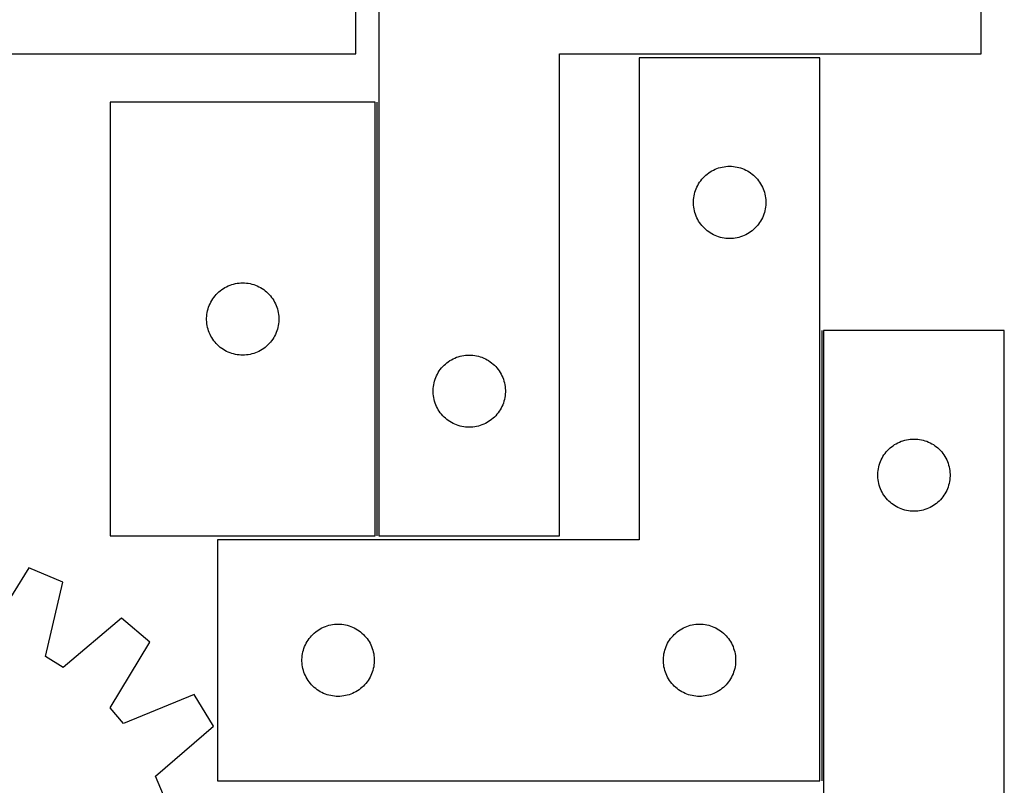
# Model space of a CAD drawing. Header units: millimetres. Extents: x 7 to 1493, y 7 to 2993.
# Tile 11 of 14: x 1085 to 1493, y 2304 to 2622. Entities that reach past the tile are written whole.
import ezdxf

# ---------------------------------------------------------------- set-up
doc = ezdxf.new("R2010")
doc.units = ezdxf.units.MM
doc.layers.add('COMMON', color=5, linetype='CONTINUOUS', true_color=0x0000ff)
doc.layers.add('CUT', color=7, linetype='CONTINUOUS', true_color=0x000000)

msp = doc.modelspace()

# ---------------------------------------------------------------- linework, layer by layer
at = {"layer": 'COMMON'}
for p, q in [((1233.059454, 2407.424833), (1233.059454, 2587.347927)), ((1417.642928, 2492.567414), (1417.642928, 2305.745148))]:
    msp.add_line(p, q, dxfattribs=at)
at = {"layer": 'CUT'}
for p, q in [((1224.251669, 2607.424833), (1224.251669, 2707.424833)), ((1233.809454, 2707.424833), (1233.809454, 2407.424833)), ((1483.809454, 2607.424833), (1483.809454, 2707.424833)), ((1049.251669, 2607.424833), (1224.251669, 2607.424833)), ((1308.809454, 2407.424833), (1308.809454, 2607.424833)), ((1308.809454, 2607.424833), (1483.809454, 2607.424833)), ((1416.892928, 2605.745148), (1341.892928, 2605.745148)), ((1341.892928, 2605.745148), (1341.892928, 2405.745148)), ((1416.892928, 2305.745148), (1416.892928, 2605.745148)), ((1122.309453, 2587.347927), (1122.309453, 2407.347927)), ((1232.309453, 2587.347927), (1122.309453, 2587.347927)), ((1232.309453, 2407.347927), (1232.309453, 2587.347927)), ((1370.701611, 2557.970573), (1371.342485, 2558.401782)), ((1371.342485, 2558.401782), (1372.004707, 2558.799427)), ((1372.004707, 2558.799427), (1372.686521, 2559.162454)), ((1372.686521, 2559.162454), (1373.386119, 2559.489902)), ((1373.386119, 2559.489902), (1374.101646, 2559.7809)), ((1374.101646, 2559.7809), (1374.831205, 2560.034679)), ((1374.831205, 2560.034679), (1375.572861, 2560.250564)), ((1375.572861, 2560.250564), (1376.324647, 2560.427983)), ((1376.324647, 2560.427983), (1377.084569, 2560.566467)), ((1377.084569, 2560.566467), (1377.850613, 2560.665646)), ((1377.850613, 2560.665646), (1378.620746, 2560.725259)), ((1378.620746, 2560.725259), (1379.392928, 2560.745148)), ((1379.392928, 2560.745148), (1380.165109, 2560.725259)), ((1380.165109, 2560.725259), (1380.935243, 2560.665646)), ((1380.935243, 2560.665646), (1381.701286, 2560.566467)), ((1381.701286, 2560.566467), (1382.461209, 2560.427983)), ((1382.461209, 2560.427983), (1383.212994, 2560.250564)), ((1383.212994, 2560.250564), (1383.95465, 2560.034679)), ((1383.95465, 2560.034679), (1384.684209, 2559.7809)), ((1384.684209, 2559.7809), (1385.399736, 2559.489902)), ((1385.399736, 2559.489902), (1386.099335, 2559.162454)), ((1386.099335, 2559.162454), (1386.781149, 2558.799427)), ((1386.781149, 2558.799427), (1387.443371, 2558.401782)), ((1387.443371, 2558.401782), (1388.084244, 2557.970573)), ((1366.947772, 2554.118804), (1367.395339, 2554.748362)), ((1367.395339, 2554.748362), (1367.874721, 2555.354046)), ((1367.874721, 2555.354046), (1368.384647, 2555.934248)), ((1368.384647, 2555.934248), (1368.923765, 2556.487431)), ((1368.923765, 2556.487431), (1369.490646, 2557.012127)), ((1369.490646, 2557.012127), (1370.083785, 2557.506945)), ((1370.083785, 2557.506945), (1370.701611, 2557.970573)), ((1388.084244, 2557.970573), (1388.70207, 2557.506945)), ((1388.70207, 2557.506945), (1389.295209, 2557.012127)), ((1389.295209, 2557.012127), (1389.86209, 2556.487431)), ((1389.86209, 2556.487431), (1390.401208, 2555.934248)), ((1390.401208, 2555.934248), (1390.911134, 2555.354046)), ((1390.911134, 2555.354046), (1391.390516, 2554.748362)), ((1391.390516, 2554.748362), (1391.838083, 2554.118804)), ((1364.99068, 2549.937433), (1365.225589, 2550.673284)), ((1365.225589, 2550.673284), (1365.498068, 2551.396067)), ((1365.498068, 2551.396067), (1365.807394, 2552.103864)), ((1365.807394, 2552.103864), (1366.152746, 2552.794799)), ((1366.152746, 2552.794799), (1366.533208, 2553.46704)), ((1366.533208, 2553.46704), (1366.947772, 2554.118804)), ((1391.838083, 2554.118804), (1392.252647, 2553.46704)), ((1392.252647, 2553.46704), (1392.63311, 2552.794799)), ((1392.63311, 2552.794799), (1392.978462, 2552.103864)), ((1392.978462, 2552.103864), (1393.287787, 2551.396067)), ((1393.287787, 2551.396067), (1393.560266, 2550.673284)), ((1393.560266, 2550.673284), (1393.795176, 2549.937433)), ((1364.397901, 2546.131367), (1364.437665, 2546.90278)), ((1364.397901, 2545.358929), (1364.397901, 2546.131367)), ((1364.437665, 2546.90278), (1364.517088, 2547.671123)), ((1364.517088, 2547.671123), (1364.635958, 2548.434359)), ((1364.635958, 2548.434359), (1364.793962, 2549.190464)), ((1364.793962, 2549.190464), (1364.99068, 2549.937433)), ((1393.795176, 2549.937433), (1393.991893, 2549.190464)), ((1393.991893, 2549.190464), (1394.149897, 2548.434359)), ((1394.149897, 2548.434359), (1394.268768, 2547.671123)), ((1394.268768, 2547.671123), (1394.348191, 2546.90278)), ((1394.348191, 2546.90278), (1394.387955, 2546.131367)), ((1394.387955, 2546.131367), (1394.387955, 2545.358929)), ((1364.437665, 2544.587516), (1364.397901, 2545.358929)), ((1364.517088, 2543.819173), (1364.437665, 2544.587516)), ((1364.635958, 2543.055937), (1364.517088, 2543.819173)), ((1364.793962, 2542.299832), (1364.635958, 2543.055937)), ((1364.99068, 2541.552864), (1364.793962, 2542.299832)), ((1393.991893, 2542.299832), (1393.795176, 2541.552864)), ((1394.149897, 2543.055937), (1393.991893, 2542.299832)), ((1394.268768, 2543.819173), (1394.149897, 2543.055937)), ((1394.348191, 2544.587516), (1394.268768, 2543.819173)), ((1394.387955, 2545.358929), (1394.348191, 2544.587516)), ((1365.225589, 2540.817012), (1364.99068, 2541.552864)), ((1365.498068, 2540.09423), (1365.225589, 2540.817012)), ((1365.807394, 2539.386432), (1365.498068, 2540.09423)), ((1366.152746, 2538.695497), (1365.807394, 2539.386432)), ((1366.533208, 2538.023256), (1366.152746, 2538.695497)), ((1366.947772, 2537.371492), (1366.533208, 2538.023256)), ((1392.252647, 2538.023256), (1391.838083, 2537.371492)), ((1392.63311, 2538.695497), (1392.252647, 2538.023256)), ((1392.978462, 2539.386432), (1392.63311, 2538.695497)), ((1393.287787, 2540.09423), (1392.978462, 2539.386432)), ((1393.560266, 2540.817012), (1393.287787, 2540.09423)), ((1393.795176, 2541.552864), (1393.560266, 2540.817012)), ((1367.395339, 2536.741934), (1366.947772, 2537.371492)), ((1367.874721, 2536.13625), (1367.395339, 2536.741934)), ((1368.384647, 2535.556048), (1367.874721, 2536.13625)), ((1368.923765, 2535.002865), (1368.384647, 2535.556048)), ((1369.490646, 2534.478169), (1368.923765, 2535.002865)), ((1370.083785, 2533.983351), (1369.490646, 2534.478169)), ((1370.701611, 2533.519723), (1370.083785, 2533.983351)), ((1388.70207, 2533.983351), (1388.084244, 2533.519723)), ((1389.295209, 2534.478169), (1388.70207, 2533.983351)), ((1389.86209, 2535.002865), (1389.295209, 2534.478169)), ((1390.401208, 2535.556048), (1389.86209, 2535.002865)), ((1390.911134, 2536.13625), (1390.401208, 2535.556048)), ((1391.390516, 2536.741934), (1390.911134, 2536.13625)), ((1391.838083, 2537.371492), (1391.390516, 2536.741934)), ((1371.342485, 2533.088515), (1370.701611, 2533.519723)), ((1372.004707, 2532.690869), (1371.342485, 2533.088515)), ((1372.686521, 2532.327842), (1372.004707, 2532.690869)), ((1373.386119, 2532.000395), (1372.686521, 2532.327842)), ((1374.101646, 2531.709396), (1373.386119, 2532.000395)), ((1374.831205, 2531.455617), (1374.101646, 2531.709396)), ((1375.572861, 2531.239732), (1374.831205, 2531.455617)), ((1376.324647, 2531.062313), (1375.572861, 2531.239732)), ((1377.084569, 2530.92383), (1376.324647, 2531.062313)), ((1377.850613, 2530.82465), (1377.084569, 2530.92383)), ((1378.620746, 2530.765037), (1377.850613, 2530.82465)), ((1379.392928, 2530.745148), (1378.620746, 2530.765037)), ((1380.165109, 2530.765037), (1379.392928, 2530.745148)), ((1380.935243, 2530.82465), (1380.165109, 2530.765037)), ((1381.701286, 2530.92383), (1380.935243, 2530.82465)), ((1382.461209, 2531.062313), (1381.701286, 2530.92383)), ((1383.212994, 2531.239732), (1382.461209, 2531.062313)), ((1383.95465, 2531.455617), (1383.212994, 2531.239732)), ((1384.684209, 2531.709396), (1383.95465, 2531.455617)), ((1385.399736, 2532.000395), (1384.684209, 2531.709396)), ((1386.099335, 2532.327842), (1385.399736, 2532.000395)), ((1386.781149, 2532.690869), (1386.099335, 2532.327842)), ((1387.443371, 2533.088515), (1386.781149, 2532.690869)), ((1388.084244, 2533.519723), (1387.443371, 2533.088515)), ((1168.000311, 2509.109724), (1168.618136, 2509.573352)), ((1168.618136, 2509.573352), (1169.25901, 2510.00456)), ((1169.25901, 2510.00456), (1169.921232, 2510.402205)), ((1169.921232, 2510.402205), (1170.603046, 2510.765233)), ((1170.603046, 2510.765233), (1171.302644, 2511.09268)), ((1171.302644, 2511.09268), (1172.018172, 2511.383679)), ((1172.018172, 2511.383679), (1172.74773, 2511.637457)), ((1172.74773, 2511.637457), (1173.489386, 2511.853342)), ((1173.489386, 2511.853342), (1174.241172, 2512.030762)), ((1174.241172, 2512.030762), (1175.001094, 2512.169245)), ((1175.001094, 2512.169245), (1175.767138, 2512.268425)), ((1175.767138, 2512.268425), (1176.537271, 2512.328038)), ((1176.537271, 2512.328038), (1177.309453, 2512.347927)), ((1177.309453, 2512.347927), (1178.081634, 2512.328038)), ((1178.081634, 2512.328038), (1178.851768, 2512.268425)), ((1178.851768, 2512.268425), (1179.617811, 2512.169245)), ((1179.617811, 2512.169245), (1180.377734, 2512.030762)), ((1180.377734, 2512.030762), (1181.12952, 2511.853342)), ((1181.12952, 2511.853342), (1181.871175, 2511.637457)), ((1181.871175, 2511.637457), (1182.600734, 2511.383679)), ((1182.600734, 2511.383679), (1183.316261, 2511.09268)), ((1183.316261, 2511.09268), (1184.01586, 2510.765233)), ((1184.01586, 2510.765233), (1184.697674, 2510.402205)), ((1184.697674, 2510.402205), (1185.359896, 2510.00456)), ((1185.359896, 2510.00456), (1186.000769, 2509.573352)), ((1186.000769, 2509.573352), (1186.618595, 2509.109724)), ((1164.449733, 2505.069819), (1164.864298, 2505.721582)), ((1164.864298, 2505.721582), (1165.311864, 2506.351141)), ((1165.311864, 2506.351141), (1165.791246, 2506.956824)), ((1165.791246, 2506.956824), (1166.301172, 2507.537027)), ((1166.301172, 2507.537027), (1166.84029, 2508.090209)), ((1166.84029, 2508.090209), (1167.407171, 2508.614905)), ((1167.407171, 2508.614905), (1168.000311, 2509.109724)), ((1186.618595, 2509.109724), (1187.211735, 2508.614905)), ((1187.211735, 2508.614905), (1187.778615, 2508.090209)), ((1187.778615, 2508.090209), (1188.317733, 2507.537027)), ((1188.317733, 2507.537027), (1188.827659, 2506.956824)), ((1188.827659, 2506.956824), (1189.307041, 2506.351141)), ((1189.307041, 2506.351141), (1189.754608, 2505.721582)), ((1189.754608, 2505.721582), (1190.169172, 2505.069819)), ((1162.710487, 2500.793243), (1162.907205, 2501.540211)), ((1162.907205, 2501.540211), (1163.142114, 2502.276062)), ((1163.142114, 2502.276062), (1163.414593, 2502.998845)), ((1163.414593, 2502.998845), (1163.723919, 2503.706642)), ((1163.723919, 2503.706642), (1164.069271, 2504.397578)), ((1164.069271, 2504.397578), (1164.449733, 2505.069819)), ((1190.169172, 2505.069819), (1190.549635, 2504.397578)), ((1190.549635, 2504.397578), (1190.894987, 2503.706642)), ((1190.894987, 2503.706642), (1191.204312, 2502.998845)), ((1191.204312, 2502.998845), (1191.476791, 2502.276062)), ((1191.476791, 2502.276062), (1191.711701, 2501.540211)), ((1191.711701, 2501.540211), (1191.908418, 2500.793243)), ((1162.314426, 2497.734145), (1162.35419, 2498.505558)), ((1162.314426, 2496.961708), (1162.314426, 2497.734145)), ((1162.35419, 2496.190295), (1162.314426, 2496.961708)), ((1162.35419, 2498.505558), (1162.433613, 2499.273902)), ((1162.433613, 2499.273902), (1162.552484, 2500.037138)), ((1162.552484, 2500.037138), (1162.710487, 2500.793243)), ((1191.908418, 2500.793243), (1192.066422, 2500.037138)), ((1192.066422, 2500.037138), (1192.185293, 2499.273902)), ((1192.185293, 2499.273902), (1192.264716, 2498.505558)), ((1192.264716, 2498.505558), (1192.30448, 2497.734145)), ((1192.30448, 2496.961708), (1192.264716, 2496.190295)), ((1192.30448, 2497.734145), (1192.30448, 2496.961708)), ((1162.433613, 2495.421951), (1162.35419, 2496.190295)), ((1162.552484, 2494.658715), (1162.433613, 2495.421951)), ((1162.710487, 2493.90261), (1162.552484, 2494.658715)), ((1162.907205, 2493.155642), (1162.710487, 2493.90261)), ((1163.142114, 2492.419791), (1162.907205, 2493.155642)), ((1191.711701, 2493.155642), (1191.476791, 2492.419791)), ((1191.908418, 2493.90261), (1191.711701, 2493.155642)), ((1192.066422, 2494.658715), (1191.908418, 2493.90261)), ((1192.185293, 2495.421951), (1192.066422, 2494.658715)), ((1192.264716, 2496.190295), (1192.185293, 2495.421951)), ((1163.414593, 2491.697008), (1163.142114, 2492.419791)), ((1163.723919, 2490.989211), (1163.414593, 2491.697008)), ((1164.069271, 2490.298275), (1163.723919, 2490.989211)), ((1164.449733, 2489.626034), (1164.069271, 2490.298275)), ((1164.864298, 2488.974271), (1164.449733, 2489.626034)), ((1165.311864, 2488.344712), (1164.864298, 2488.974271)), ((1189.754608, 2488.974271), (1189.307041, 2488.344712)), ((1190.169172, 2489.626034), (1189.754608, 2488.974271)), ((1190.549635, 2490.298275), (1190.169172, 2489.626034)), ((1190.894987, 2490.989211), (1190.549635, 2490.298275)), ((1191.204312, 2491.697008), (1190.894987, 2490.989211)), ((1191.476791, 2492.419791), (1191.204312, 2491.697008)), ((1493.392929, 2492.567414), (1418.392929, 2492.567414)), ((1418.392929, 2492.567414), (1418.392929, 2292.567414)), ((1493.392929, 2192.567414), (1493.392929, 2492.567414)), ((1165.791246, 2487.739029), (1165.311864, 2488.344712)), ((1166.301172, 2487.158826), (1165.791246, 2487.739029)), ((1166.84029, 2486.605644), (1166.301172, 2487.158826)), ((1167.407171, 2486.080948), (1166.84029, 2486.605644)), ((1168.000311, 2485.586129), (1167.407171, 2486.080948)), ((1168.618136, 2485.122501), (1168.000311, 2485.586129)), ((1169.25901, 2484.691293), (1168.618136, 2485.122501)), ((1186.000769, 2485.122501), (1185.359896, 2484.691293)), ((1186.618595, 2485.586129), (1186.000769, 2485.122501)), ((1187.211735, 2486.080948), (1186.618595, 2485.586129)), ((1187.778615, 2486.605644), (1187.211735, 2486.080948)), ((1188.317733, 2487.158826), (1187.778615, 2486.605644)), ((1188.827659, 2487.739029), (1188.317733, 2487.158826)), ((1189.307041, 2488.344712), (1188.827659, 2487.739029)), ((1169.921232, 2484.293648), (1169.25901, 2484.691293)), ((1170.603046, 2483.93062), (1169.921232, 2484.293648)), ((1171.302644, 2483.603173), (1170.603046, 2483.93062)), ((1172.018172, 2483.312174), (1171.302644, 2483.603173)), ((1172.74773, 2483.058396), (1172.018172, 2483.312174)), ((1173.489386, 2482.842511), (1172.74773, 2483.058396)), ((1174.241172, 2482.665091), (1173.489386, 2482.842511)), ((1175.001094, 2482.526608), (1174.241172, 2482.665091)), ((1175.767138, 2482.427428), (1175.001094, 2482.526608)), ((1176.537271, 2482.367815), (1175.767138, 2482.427428)), ((1177.309453, 2482.347927), (1176.537271, 2482.367815)), ((1178.081634, 2482.367815), (1177.309453, 2482.347927)), ((1178.851768, 2482.427428), (1178.081634, 2482.367815)), ((1179.617811, 2482.526608), (1178.851768, 2482.427428)), ((1180.377734, 2482.665091), (1179.617811, 2482.526608)), ((1181.12952, 2482.842511), (1180.377734, 2482.665091)), ((1181.871175, 2483.058396), (1181.12952, 2482.842511)), ((1182.600734, 2483.312174), (1181.871175, 2483.058396)), ((1183.316261, 2483.603173), (1182.600734, 2483.312174)), ((1184.01586, 2483.93062), (1183.316261, 2483.603173)), ((1184.697674, 2484.293648), (1184.01586, 2483.93062)), ((1185.359896, 2484.691293), (1184.697674, 2484.293648)), ((1263.921233, 2480.479112), (1264.603047, 2480.84214)), ((1264.603047, 2480.84214), (1265.302645, 2481.169587)), ((1265.302645, 2481.169587), (1266.018173, 2481.460586)), ((1266.018173, 2481.460586), (1266.747731, 2481.714364)), ((1266.747731, 2481.714364), (1267.489387, 2481.930249)), ((1267.489387, 2481.930249), (1268.241173, 2482.107669)), ((1268.241173, 2482.107669), (1269.001095, 2482.246152)), ((1269.001095, 2482.246152), (1269.767139, 2482.345331)), ((1269.767139, 2482.345331), (1270.537272, 2482.404945)), ((1270.537272, 2482.404945), (1271.309454, 2482.424833)), ((1271.309454, 2482.424833), (1272.081635, 2482.404945)), ((1272.081635, 2482.404945), (1272.851769, 2482.345331)), ((1272.851769, 2482.345331), (1273.617812, 2482.246152)), ((1273.617812, 2482.246152), (1274.377735, 2482.107669)), ((1274.377735, 2482.107669), (1275.129521, 2481.930249)), ((1275.129521, 2481.930249), (1275.871176, 2481.714364)), ((1275.871176, 2481.714364), (1276.600735, 2481.460586)), ((1276.600735, 2481.460586), (1277.316262, 2481.169587)), ((1277.316262, 2481.169587), (1278.015861, 2480.84214)), ((1278.015861, 2480.84214), (1278.697675, 2480.479112)), ((1259.311865, 2476.428048), (1259.791247, 2477.033731)), ((1259.791247, 2477.033731), (1260.301173, 2477.613933)), ((1260.301173, 2477.613933), (1260.840291, 2478.167116)), ((1260.840291, 2478.167116), (1261.407172, 2478.691812)), ((1261.407172, 2478.691812), (1262.000312, 2479.18663)), ((1262.000312, 2479.18663), (1262.618137, 2479.650258)), ((1262.618137, 2479.650258), (1263.259011, 2480.081467)), ((1263.259011, 2480.081467), (1263.921233, 2480.479112)), ((1278.697675, 2480.479112), (1279.359897, 2480.081467)), ((1279.359897, 2480.081467), (1280.00077, 2479.650258)), ((1280.00077, 2479.650258), (1280.618596, 2479.18663)), ((1280.618596, 2479.18663), (1281.211736, 2478.691812)), ((1281.211736, 2478.691812), (1281.778616, 2478.167116)), ((1281.778616, 2478.167116), (1282.317734, 2477.613933)), ((1282.317734, 2477.613933), (1282.82766, 2477.033731)), ((1282.82766, 2477.033731), (1283.307042, 2476.428048)), ((1257.142115, 2472.352969), (1257.414594, 2473.075752)), ((1257.414594, 2473.075752), (1257.72392, 2473.783549)), ((1257.72392, 2473.783549), (1258.069272, 2474.474484)), ((1258.069272, 2474.474484), (1258.449734, 2475.146725)), ((1258.449734, 2475.146725), (1258.864299, 2475.798489)), ((1258.864299, 2475.798489), (1259.311865, 2476.428048)), ((1283.307042, 2476.428048), (1283.754609, 2475.798489)), ((1283.754609, 2475.798489), (1284.169173, 2475.146725)), ((1284.169173, 2475.146725), (1284.549636, 2474.474484)), ((1284.549636, 2474.474484), (1284.894988, 2473.783549)), ((1284.894988, 2473.783549), (1285.204313, 2473.075752)), ((1285.204313, 2473.075752), (1285.476792, 2472.352969)), ((1256.314427, 2467.811052), (1256.354191, 2468.582465)), ((1256.354191, 2468.582465), (1256.433614, 2469.350809)), ((1256.433614, 2469.350809), (1256.552485, 2470.114045)), ((1256.552485, 2470.114045), (1256.710488, 2470.870149)), ((1256.710488, 2470.870149), (1256.907206, 2471.617118)), ((1256.907206, 2471.617118), (1257.142115, 2472.352969)), ((1285.476792, 2472.352969), (1285.711702, 2471.617118)), ((1285.711702, 2471.617118), (1285.908419, 2470.870149)), ((1285.908419, 2470.870149), (1286.066423, 2470.114045)), ((1286.066423, 2470.114045), (1286.185294, 2469.350809)), ((1286.185294, 2469.350809), (1286.264717, 2468.582465)), ((1286.264717, 2468.582465), (1286.304481, 2467.811052)), ((1256.314427, 2467.038615), (1256.314427, 2467.811052)), ((1256.354191, 2466.267201), (1256.314427, 2467.038615)), ((1256.433614, 2465.498858), (1256.354191, 2466.267201)), ((1256.552485, 2464.735622), (1256.433614, 2465.498858)), ((1256.710488, 2463.979517), (1256.552485, 2464.735622)), ((1286.066423, 2464.735622), (1285.908419, 2463.979517)), ((1286.185294, 2465.498858), (1286.066423, 2464.735622)), ((1286.264717, 2466.267201), (1286.185294, 2465.498858)), ((1286.304481, 2467.038615), (1286.264717, 2466.267201)), ((1286.304481, 2467.811052), (1286.304481, 2467.038615)), ((1256.907206, 2463.232549), (1256.710488, 2463.979517)), ((1257.142115, 2462.496698), (1256.907206, 2463.232549)), ((1257.414594, 2461.773915), (1257.142115, 2462.496698)), ((1257.72392, 2461.066117), (1257.414594, 2461.773915)), ((1258.069272, 2460.375182), (1257.72392, 2461.066117)), ((1258.449734, 2459.702941), (1258.069272, 2460.375182)), ((1284.549636, 2460.375182), (1284.169173, 2459.702941)), ((1284.894988, 2461.066117), (1284.549636, 2460.375182)), ((1285.204313, 2461.773915), (1284.894988, 2461.066117)), ((1285.476792, 2462.496698), (1285.204313, 2461.773915)), ((1285.711702, 2463.232549), (1285.476792, 2462.496698)), ((1285.908419, 2463.979517), (1285.711702, 2463.232549)), ((1258.864299, 2459.051178), (1258.449734, 2459.702941)), ((1259.311865, 2458.421619), (1258.864299, 2459.051178)), ((1259.791247, 2457.815936), (1259.311865, 2458.421619)), ((1260.301173, 2457.235733), (1259.791247, 2457.815936)), ((1260.840291, 2456.682551), (1260.301173, 2457.235733)), ((1261.407172, 2456.157854), (1260.840291, 2456.682551)), ((1262.000312, 2455.663036), (1261.407172, 2456.157854)), ((1281.211736, 2456.157854), (1280.618596, 2455.663036)), ((1281.778616, 2456.682551), (1281.211736, 2456.157854)), ((1282.317734, 2457.235733), (1281.778616, 2456.682551)), ((1282.82766, 2457.815936), (1282.317734, 2457.235733)), ((1283.307042, 2458.421619), (1282.82766, 2457.815936)), ((1283.754609, 2459.051178), (1283.307042, 2458.421619)), ((1284.169173, 2459.702941), (1283.754609, 2459.051178)), ((1262.618137, 2455.199408), (1262.000312, 2455.663036)), ((1263.259011, 2454.7682), (1262.618137, 2455.199408)), ((1263.921233, 2454.370555), (1263.259011, 2454.7682)), ((1264.603047, 2454.007527), (1263.921233, 2454.370555)), ((1265.302645, 2453.68008), (1264.603047, 2454.007527)), ((1266.018173, 2453.389081), (1265.302645, 2453.68008)), ((1266.747731, 2453.135303), (1266.018173, 2453.389081)), ((1267.489387, 2452.919417), (1266.747731, 2453.135303)), ((1268.241173, 2452.741998), (1267.489387, 2452.919417)), ((1269.001095, 2452.603515), (1268.241173, 2452.741998)), ((1269.767139, 2452.504335), (1269.001095, 2452.603515)), ((1270.537272, 2452.444722), (1269.767139, 2452.504335)), ((1271.309454, 2452.424833), (1270.537272, 2452.444722)), ((1272.081635, 2452.444722), (1271.309454, 2452.424833)), ((1272.851769, 2452.504335), (1272.081635, 2452.444722)), ((1273.617812, 2452.603515), (1272.851769, 2452.504335)), ((1274.377735, 2452.741998), (1273.617812, 2452.603515)), ((1275.129521, 2452.919417), (1274.377735, 2452.741998)), ((1275.871176, 2453.135303), (1275.129521, 2452.919417)), ((1276.600735, 2453.389081), (1275.871176, 2453.135303)), ((1277.316262, 2453.68008), (1276.600735, 2453.389081)), ((1278.015861, 2454.007527), (1277.316262, 2453.68008)), ((1278.697675, 2454.370555), (1278.015861, 2454.007527)), ((1279.359897, 2454.7682), (1278.697675, 2454.370555)), ((1280.00077, 2455.199408), (1279.359897, 2454.7682)), ((1280.618596, 2455.663036), (1280.00077, 2455.199408)), ((1445.423766, 2443.309697), (1445.990647, 2443.834393)), ((1445.990647, 2443.834393), (1446.583786, 2444.329211)), ((1446.583786, 2444.329211), (1447.201612, 2444.792839)), ((1447.201612, 2444.792839), (1447.842486, 2445.224047)), ((1447.842486, 2445.224047), (1448.504708, 2445.621692)), ((1448.504708, 2445.621692), (1449.186522, 2445.98472)), ((1449.186522, 2445.98472), (1449.88612, 2446.312167)), ((1449.88612, 2446.312167), (1450.601647, 2446.603166)), ((1450.601647, 2446.603166), (1451.331206, 2446.856944)), ((1451.331206, 2446.856944), (1452.072862, 2447.07283)), ((1452.072862, 2447.07283), (1452.824648, 2447.250249)), ((1452.824648, 2447.250249), (1453.58457, 2447.388732)), ((1453.58457, 2447.388732), (1454.350614, 2447.487912)), ((1454.350614, 2447.487912), (1455.120747, 2447.547525)), ((1455.120747, 2447.547525), (1455.892929, 2447.567414)), ((1455.892929, 2447.567414), (1456.66511, 2447.547525)), ((1456.66511, 2447.547525), (1457.435244, 2447.487912)), ((1457.435244, 2447.487912), (1458.201287, 2447.388732)), ((1458.201287, 2447.388732), (1458.96121, 2447.250249)), ((1458.96121, 2447.250249), (1459.712995, 2447.07283)), ((1459.712995, 2447.07283), (1460.454651, 2446.856944)), ((1460.454651, 2446.856944), (1461.18421, 2446.603166)), ((1461.18421, 2446.603166), (1461.899737, 2446.312167)), ((1461.899737, 2446.312167), (1462.599336, 2445.98472)), ((1462.599336, 2445.98472), (1463.28115, 2445.621692)), ((1463.28115, 2445.621692), (1463.943372, 2445.224047)), ((1463.943372, 2445.224047), (1464.584245, 2444.792839)), ((1464.584245, 2444.792839), (1465.202071, 2444.329211)), ((1465.202071, 2444.329211), (1465.79521, 2443.834393)), ((1465.79521, 2443.834393), (1466.362091, 2443.309697)), ((1442.652747, 2439.617065), (1443.033209, 2440.289306)), ((1443.033209, 2440.289306), (1443.447773, 2440.94107)), ((1443.447773, 2440.94107), (1443.89534, 2441.570628)), ((1443.89534, 2441.570628), (1444.374722, 2442.176311)), ((1444.374722, 2442.176311), (1444.884648, 2442.756514)), ((1444.884648, 2442.756514), (1445.423766, 2443.309697)), ((1466.362091, 2443.309697), (1466.901209, 2442.756514)), ((1466.901209, 2442.756514), (1467.411135, 2442.176311)), ((1467.411135, 2442.176311), (1467.890517, 2441.570628)), ((1467.890517, 2441.570628), (1468.338084, 2440.94107)), ((1468.338084, 2440.94107), (1468.752648, 2440.289306)), ((1468.752648, 2440.289306), (1469.133111, 2439.617065)), ((1441.135959, 2435.256625), (1441.293963, 2436.01273)), ((1441.293963, 2436.01273), (1441.490681, 2436.759698)), ((1441.490681, 2436.759698), (1441.72559, 2437.495549)), ((1441.72559, 2437.495549), (1441.998069, 2438.218332)), ((1441.998069, 2438.218332), (1442.307395, 2438.92613)), ((1442.307395, 2438.92613), (1442.652747, 2439.617065)), ((1469.133111, 2439.617065), (1469.478463, 2438.92613)), ((1469.478463, 2438.92613), (1469.787788, 2438.218332)), ((1469.787788, 2438.218332), (1470.060267, 2437.495549)), ((1470.060267, 2437.495549), (1470.295177, 2436.759698)), ((1470.295177, 2436.759698), (1470.491894, 2436.01273)), ((1470.491894, 2436.01273), (1470.649898, 2435.256625)), ((1440.897902, 2432.953632), (1440.937666, 2433.725046)), ((1440.897902, 2432.181195), (1440.897902, 2432.953632)), ((1440.937666, 2431.409782), (1440.897902, 2432.181195)), ((1440.937666, 2433.725046), (1441.017089, 2434.493389)), ((1441.017089, 2434.493389), (1441.135959, 2435.256625)), ((1470.649898, 2435.256625), (1470.768769, 2434.493389)), ((1470.768769, 2434.493389), (1470.848192, 2433.725046)), ((1470.848192, 2433.725046), (1470.887956, 2432.953632)), ((1470.887956, 2432.181195), (1470.848192, 2431.409782)), ((1470.887956, 2432.953632), (1470.887956, 2432.181195)), ((1441.017089, 2430.641438), (1440.937666, 2431.409782)), ((1441.135959, 2429.878202), (1441.017089, 2430.641438)), ((1441.293963, 2429.122098), (1441.135959, 2429.878202)), ((1441.490681, 2428.375129), (1441.293963, 2429.122098)), ((1441.72559, 2427.639278), (1441.490681, 2428.375129)), ((1441.998069, 2426.916495), (1441.72559, 2427.639278)), ((1470.060267, 2427.639278), (1469.787788, 2426.916495)), ((1470.295177, 2428.375129), (1470.060267, 2427.639278)), ((1470.491894, 2429.122098), (1470.295177, 2428.375129)), ((1470.649898, 2429.878202), (1470.491894, 2429.122098)), ((1470.768769, 2430.641438), (1470.649898, 2429.878202)), ((1470.848192, 2431.409782), (1470.768769, 2430.641438)), ((1442.307395, 2426.208698), (1441.998069, 2426.916495)), ((1442.652747, 2425.517763), (1442.307395, 2426.208698)), ((1443.033209, 2424.845522), (1442.652747, 2425.517763)), ((1443.447773, 2424.193758), (1443.033209, 2424.845522)), ((1443.89534, 2423.5642), (1443.447773, 2424.193758)), ((1444.374722, 2422.958516), (1443.89534, 2423.5642)), ((1467.890517, 2423.5642), (1467.411135, 2422.958516)), ((1468.338084, 2424.193758), (1467.890517, 2423.5642)), ((1468.752648, 2424.845522), (1468.338084, 2424.193758)), ((1469.133111, 2425.517763), (1468.752648, 2424.845522)), ((1469.478463, 2426.208698), (1469.133111, 2425.517763)), ((1469.787788, 2426.916495), (1469.478463, 2426.208698)), ((1444.884648, 2422.378314), (1444.374722, 2422.958516)), ((1445.423766, 2421.825131), (1444.884648, 2422.378314)), ((1445.990647, 2421.300435), (1445.423766, 2421.825131)), ((1446.583786, 2420.805617), (1445.990647, 2421.300435)), ((1447.201612, 2420.341989), (1446.583786, 2420.805617)), ((1447.842486, 2419.91078), (1447.201612, 2420.341989)), ((1448.504708, 2419.513135), (1447.842486, 2419.91078)), ((1449.186522, 2419.150108), (1448.504708, 2419.513135)), ((1463.28115, 2419.513135), (1462.599336, 2419.150108)), ((1463.943372, 2419.91078), (1463.28115, 2419.513135)), ((1464.584245, 2420.341989), (1463.943372, 2419.91078)), ((1465.202071, 2420.805617), (1464.584245, 2420.341989)), ((1465.79521, 2421.300435), (1465.202071, 2420.805617)), ((1466.362091, 2421.825131), (1465.79521, 2421.300435)), ((1466.901209, 2422.378314), (1466.362091, 2421.825131)), ((1467.411135, 2422.958516), (1466.901209, 2422.378314)), ((1449.88612, 2418.82266), (1449.186522, 2419.150108)), ((1450.601647, 2418.531661), (1449.88612, 2418.82266)), ((1451.331206, 2418.277883), (1450.601647, 2418.531661)), ((1452.072862, 2418.061998), (1451.331206, 2418.277883)), ((1452.824648, 2417.884578), (1452.072862, 2418.061998)), ((1453.58457, 2417.746095), (1452.824648, 2417.884578)), ((1454.350614, 2417.646916), (1453.58457, 2417.746095)), ((1455.120747, 2417.587302), (1454.350614, 2417.646916)), ((1455.892929, 2417.567414), (1455.120747, 2417.587302)), ((1456.66511, 2417.587302), (1455.892929, 2417.567414)), ((1457.435244, 2417.646916), (1456.66511, 2417.587302)), ((1458.201287, 2417.746095), (1457.435244, 2417.646916)), ((1458.96121, 2417.884578), (1458.201287, 2417.746095)), ((1459.712995, 2418.061998), (1458.96121, 2417.884578)), ((1460.454651, 2418.277883), (1459.712995, 2418.061998)), ((1461.18421, 2418.531661), (1460.454651, 2418.277883)), ((1461.899737, 2418.82266), (1461.18421, 2418.531661)), ((1462.599336, 2419.150108), (1461.899737, 2418.82266)), ((1122.309453, 2407.347927), (1232.309453, 2407.347927)), ((1233.809454, 2407.424833), (1308.809454, 2407.424833)), ((1341.892928, 2405.745148), (1166.892928, 2405.745148)), ((1166.892928, 2405.745148), (1166.892928, 2305.745148)), ((1088.493874, 2394.067158), (1071.712492, 2367.097547)), ((1102.700999, 2388.160539), (1088.493874, 2394.067158)), ((1095.415733, 2357.242912), (1102.700999, 2388.160539)), ((1127.014795, 2373.21714), (1102.720683, 2352.753248)), ((1138.701328, 2363.209369), (1127.014795, 2373.21714)), ((1213.072861, 2370.250564), (1213.824647, 2370.427983)), ((1213.824647, 2370.427983), (1214.584569, 2370.566467)), ((1214.584569, 2370.566467), (1215.350613, 2370.665646)), ((1215.350613, 2370.665646), (1216.120746, 2370.725259)), ((1216.120746, 2370.725259), (1216.892928, 2370.745148)), ((1216.892928, 2370.745148), (1217.665109, 2370.725259)), ((1217.665109, 2370.725259), (1218.435243, 2370.665646)), ((1218.435243, 2370.665646), (1219.201286, 2370.566467)), ((1219.201286, 2370.566467), (1219.961209, 2370.427983)), ((1219.961209, 2370.427983), (1220.712994, 2370.250564)), ((1363.072861, 2370.250564), (1363.824647, 2370.427983)), ((1363.824647, 2370.427983), (1364.584569, 2370.566467)), ((1364.584569, 2370.566467), (1365.350613, 2370.665646)), ((1365.350613, 2370.665646), (1366.120746, 2370.725259)), ((1366.120746, 2370.725259), (1366.892928, 2370.745148)), ((1366.892928, 2370.745148), (1367.665109, 2370.725259)), ((1367.665109, 2370.725259), (1368.435243, 2370.665646)), ((1368.435243, 2370.665646), (1369.201286, 2370.566467)), ((1369.201286, 2370.566467), (1369.961209, 2370.427983)), ((1369.961209, 2370.427983), (1370.712994, 2370.250564)), ((1205.884647, 2365.934248), (1206.423765, 2366.487431)), ((1206.423765, 2366.487431), (1206.990646, 2367.012127)), ((1206.990646, 2367.012127), (1207.583785, 2367.506945)), ((1207.583785, 2367.506945), (1208.201611, 2367.970573)), ((1208.201611, 2367.970573), (1208.842485, 2368.401782)), ((1208.842485, 2368.401782), (1209.504707, 2368.799427)), ((1209.504707, 2368.799427), (1210.186521, 2369.162454)), ((1210.186521, 2369.162454), (1210.886119, 2369.489902)), ((1210.886119, 2369.489902), (1211.601646, 2369.7809)), ((1211.601646, 2369.7809), (1212.331205, 2370.034679)), ((1212.331205, 2370.034679), (1213.072861, 2370.250564)), ((1220.712994, 2370.250564), (1221.45465, 2370.034679)), ((1221.45465, 2370.034679), (1222.184209, 2369.7809)), ((1222.184209, 2369.7809), (1222.899736, 2369.489902)), ((1222.899736, 2369.489902), (1223.599335, 2369.162454)), ((1223.599335, 2369.162454), (1224.281149, 2368.799427)), ((1224.281149, 2368.799427), (1224.943371, 2368.401782)), ((1224.943371, 2368.401782), (1225.584244, 2367.970573)), ((1225.584244, 2367.970573), (1226.20207, 2367.506945)), ((1226.20207, 2367.506945), (1226.795209, 2367.012127)), ((1226.795209, 2367.012127), (1227.36209, 2366.487431)), ((1227.36209, 2366.487431), (1227.901208, 2365.934248)), ((1355.884647, 2365.934248), (1356.423765, 2366.487431)), ((1356.423765, 2366.487431), (1356.990646, 2367.012127)), ((1356.990646, 2367.012127), (1357.583785, 2367.506945)), ((1357.583785, 2367.506945), (1358.201611, 2367.970573)), ((1358.201611, 2367.970573), (1358.842485, 2368.401782)), ((1358.842485, 2368.401782), (1359.504707, 2368.799427)), ((1359.504707, 2368.799427), (1360.186521, 2369.162454)), ((1360.186521, 2369.162454), (1360.886119, 2369.489902)), ((1360.886119, 2369.489902), (1361.601646, 2369.7809)), ((1361.601646, 2369.7809), (1362.331205, 2370.034679)), ((1362.331205, 2370.034679), (1363.072861, 2370.250564)), ((1370.712994, 2370.250564), (1371.45465, 2370.034679)), ((1371.45465, 2370.034679), (1372.184209, 2369.7809)), ((1372.184209, 2369.7809), (1372.899736, 2369.489902)), ((1372.899736, 2369.489902), (1373.599335, 2369.162454)), ((1373.599335, 2369.162454), (1374.281149, 2368.799427)), ((1374.281149, 2368.799427), (1374.943371, 2368.401782)), ((1374.943371, 2368.401782), (1375.584244, 2367.970573)), ((1375.584244, 2367.970573), (1376.20207, 2367.506945)), ((1376.20207, 2367.506945), (1376.795209, 2367.012127)), ((1376.795209, 2367.012127), (1377.36209, 2366.487431)), ((1377.36209, 2366.487431), (1377.901208, 2365.934248)), ((1122.218556, 2336.056229), (1138.701328, 2363.209369)), ((1202.998068, 2361.396067), (1203.307394, 2362.103864)), ((1203.307394, 2362.103864), (1203.652746, 2362.794799)), ((1203.652746, 2362.794799), (1204.033208, 2363.46704)), ((1204.033208, 2363.46704), (1204.447772, 2364.118804)), ((1204.447772, 2364.118804), (1204.895339, 2364.748362)), ((1204.895339, 2364.748362), (1205.374721, 2365.354046)), ((1205.374721, 2365.354046), (1205.884647, 2365.934248)), ((1227.901208, 2365.934248), (1228.411134, 2365.354046)), ((1228.411134, 2365.354046), (1228.890516, 2364.748362)), ((1228.890516, 2364.748362), (1229.338083, 2364.118804)), ((1229.338083, 2364.118804), (1229.752647, 2363.46704)), ((1229.752647, 2363.46704), (1230.13311, 2362.794799)), ((1230.13311, 2362.794799), (1230.478462, 2362.103864)), ((1230.478462, 2362.103864), (1230.787787, 2361.396067)), ((1352.998068, 2361.396067), (1353.307394, 2362.103864)), ((1353.307394, 2362.103864), (1353.652746, 2362.794799)), ((1353.652746, 2362.794799), (1354.033208, 2363.46704)), ((1354.033208, 2363.46704), (1354.447772, 2364.118804)), ((1354.447772, 2364.118804), (1354.895339, 2364.748362)), ((1354.895339, 2364.748362), (1355.374721, 2365.354046)), ((1355.374721, 2365.354046), (1355.884647, 2365.934248)), ((1377.901208, 2365.934248), (1378.411134, 2365.354046)), ((1378.411134, 2365.354046), (1378.890516, 2364.748362)), ((1378.890516, 2364.748362), (1379.338083, 2364.118804)), ((1379.338083, 2364.118804), (1379.752647, 2363.46704)), ((1379.752647, 2363.46704), (1380.13311, 2362.794799)), ((1380.13311, 2362.794799), (1380.478462, 2362.103864)), ((1380.478462, 2362.103864), (1380.787787, 2361.396067)), ((1202.017088, 2357.671123), (1202.135958, 2358.434359)), ((1202.135958, 2358.434359), (1202.293962, 2359.190464)), ((1202.293962, 2359.190464), (1202.49068, 2359.937433)), ((1202.49068, 2359.937433), (1202.725589, 2360.673284)), ((1202.725589, 2360.673284), (1202.998068, 2361.396067)), ((1230.787787, 2361.396067), (1231.060266, 2360.673284)), ((1231.060266, 2360.673284), (1231.295176, 2359.937433)), ((1231.295176, 2359.937433), (1231.491893, 2359.190464)), ((1231.491893, 2359.190464), (1231.649897, 2358.434359)), ((1231.649897, 2358.434359), (1231.768768, 2357.671123)), ((1352.017088, 2357.671123), (1352.135958, 2358.434359)), ((1352.135958, 2358.434359), (1352.293962, 2359.190464)), ((1352.293962, 2359.190464), (1352.49068, 2359.937433)), ((1352.49068, 2359.937433), (1352.725589, 2360.673284)), ((1352.725589, 2360.673284), (1352.998068, 2361.396067)), ((1380.787787, 2361.396067), (1381.060266, 2360.673284)), ((1381.060266, 2360.673284), (1381.295176, 2359.937433)), ((1381.295176, 2359.937433), (1381.491893, 2359.190464)), ((1381.491893, 2359.190464), (1381.649897, 2358.434359)), ((1381.649897, 2358.434359), (1381.768768, 2357.671123)), ((1102.720683, 2352.753248), (1095.415733, 2357.242912)), ((1201.897901, 2356.131367), (1201.937665, 2356.90278)), ((1201.897901, 2355.358929), (1201.897901, 2356.131367)), ((1201.937665, 2354.587516), (1201.897901, 2355.358929)), ((1201.937665, 2356.90278), (1202.017088, 2357.671123)), ((1202.017088, 2353.819173), (1201.937665, 2354.587516)), ((1231.768768, 2357.671123), (1231.848191, 2356.90278)), ((1231.848191, 2354.587516), (1231.768768, 2353.819173)), ((1231.848191, 2356.90278), (1231.887955, 2356.131367)), ((1231.887955, 2355.358929), (1231.848191, 2354.587516)), ((1231.887955, 2356.131367), (1231.887955, 2355.358929)), ((1351.897901, 2356.131367), (1351.937665, 2356.90278)), ((1351.897901, 2355.358929), (1351.897901, 2356.131367)), ((1351.937665, 2354.587516), (1351.897901, 2355.358929)), ((1351.937665, 2356.90278), (1352.017088, 2357.671123)), ((1352.017088, 2353.819173), (1351.937665, 2354.587516)), ((1381.768768, 2357.671123), (1381.848191, 2356.90278)), ((1381.848191, 2354.587516), (1381.768768, 2353.819173)), ((1381.848191, 2356.90278), (1381.887955, 2356.131367)), ((1381.887955, 2355.358929), (1381.848191, 2354.587516)), ((1381.887955, 2356.131367), (1381.887955, 2355.358929)), ((1202.135958, 2353.055937), (1202.017088, 2353.819173)), ((1202.293962, 2352.299832), (1202.135958, 2353.055937)), ((1202.49068, 2351.552864), (1202.293962, 2352.299832)), ((1202.725589, 2350.817012), (1202.49068, 2351.552864)), ((1202.998068, 2350.09423), (1202.725589, 2350.817012)), ((1203.307394, 2349.386432), (1202.998068, 2350.09423)), ((1230.787787, 2350.09423), (1230.478462, 2349.386432)), ((1231.060266, 2350.817012), (1230.787787, 2350.09423)), ((1231.295176, 2351.552864), (1231.060266, 2350.817012)), ((1231.491893, 2352.299832), (1231.295176, 2351.552864)), ((1231.649897, 2353.055937), (1231.491893, 2352.299832)), ((1231.768768, 2353.819173), (1231.649897, 2353.055937)), ((1352.135958, 2353.055937), (1352.017088, 2353.819173)), ((1352.293962, 2352.299832), (1352.135958, 2353.055937)), ((1352.49068, 2351.552864), (1352.293962, 2352.299832)), ((1352.725589, 2350.817012), (1352.49068, 2351.552864)), ((1352.998068, 2350.09423), (1352.725589, 2350.817012)), ((1353.307394, 2349.386432), (1352.998068, 2350.09423)), ((1380.787787, 2350.09423), (1380.478462, 2349.386432)), ((1381.060266, 2350.817012), (1380.787787, 2350.09423)), ((1381.295176, 2351.552864), (1381.060266, 2350.817012)), ((1381.491893, 2352.299832), (1381.295176, 2351.552864)), ((1381.649897, 2353.055937), (1381.491893, 2352.299832)), ((1381.768768, 2353.819173), (1381.649897, 2353.055937)), ((1203.652746, 2348.695497), (1203.307394, 2349.386432)), ((1204.033208, 2348.023256), (1203.652746, 2348.695497)), ((1204.447772, 2347.371492), (1204.033208, 2348.023256)), ((1204.895339, 2346.741934), (1204.447772, 2347.371492)), ((1205.374721, 2346.13625), (1204.895339, 2346.741934)), ((1205.884647, 2345.556048), (1205.374721, 2346.13625)), ((1228.411134, 2346.13625), (1227.901208, 2345.556048)), ((1228.890516, 2346.741934), (1228.411134, 2346.13625)), ((1229.338083, 2347.371492), (1228.890516, 2346.741934)), ((1229.752647, 2348.023256), (1229.338083, 2347.371492)), ((1230.13311, 2348.695497), (1229.752647, 2348.023256)), ((1230.478462, 2349.386432), (1230.13311, 2348.695497)), ((1353.652746, 2348.695497), (1353.307394, 2349.386432)), ((1354.033208, 2348.023256), (1353.652746, 2348.695497)), ((1354.447772, 2347.371492), (1354.033208, 2348.023256)), ((1354.895339, 2346.741934), (1354.447772, 2347.371492)), ((1355.374721, 2346.13625), (1354.895339, 2346.741934)), ((1355.884647, 2345.556048), (1355.374721, 2346.13625)), ((1378.411134, 2346.13625), (1377.901208, 2345.556048)), ((1378.890516, 2346.741934), (1378.411134, 2346.13625)), ((1379.338083, 2347.371492), (1378.890516, 2346.741934)), ((1379.752647, 2348.023256), (1379.338083, 2347.371492)), ((1380.13311, 2348.695497), (1379.752647, 2348.023256)), ((1380.478462, 2349.386432), (1380.13311, 2348.695497)), ((1206.423765, 2345.002865), (1205.884647, 2345.556048)), ((1206.990646, 2344.478169), (1206.423765, 2345.002865)), ((1207.583785, 2343.983351), (1206.990646, 2344.478169)), ((1208.201611, 2343.519723), (1207.583785, 2343.983351)), ((1208.842485, 2343.088515), (1208.201611, 2343.519723)), ((1209.504707, 2342.690869), (1208.842485, 2343.088515)), ((1210.186521, 2342.327842), (1209.504707, 2342.690869)), ((1210.886119, 2342.000395), (1210.186521, 2342.327842)), ((1211.601646, 2341.709396), (1210.886119, 2342.000395)), ((1212.331205, 2341.455617), (1211.601646, 2341.709396)), ((1222.184209, 2341.709396), (1221.45465, 2341.455617)), ((1222.899736, 2342.000395), (1222.184209, 2341.709396)), ((1223.599335, 2342.327842), (1222.899736, 2342.000395)), ((1224.281149, 2342.690869), (1223.599335, 2342.327842)), ((1224.943371, 2343.088515), (1224.281149, 2342.690869)), ((1225.584244, 2343.519723), (1224.943371, 2343.088515)), ((1226.20207, 2343.983351), (1225.584244, 2343.519723)), ((1226.795209, 2344.478169), (1226.20207, 2343.983351)), ((1227.36209, 2345.002865), (1226.795209, 2344.478169)), ((1227.901208, 2345.556048), (1227.36209, 2345.002865)), ((1356.423765, 2345.002865), (1355.884647, 2345.556048)), ((1356.990646, 2344.478169), (1356.423765, 2345.002865)), ((1357.583785, 2343.983351), (1356.990646, 2344.478169)), ((1358.201611, 2343.519723), (1357.583785, 2343.983351)), ((1358.842485, 2343.088515), (1358.201611, 2343.519723)), ((1359.504707, 2342.690869), (1358.842485, 2343.088515)), ((1360.186521, 2342.327842), (1359.504707, 2342.690869)), ((1360.886119, 2342.000395), (1360.186521, 2342.327842)), ((1361.601646, 2341.709396), (1360.886119, 2342.000395)), ((1362.331205, 2341.455617), (1361.601646, 2341.709396)), ((1372.184209, 2341.709396), (1371.45465, 2341.455617)), ((1372.899736, 2342.000395), (1372.184209, 2341.709396)), ((1373.599335, 2342.327842), (1372.899736, 2342.000395)), ((1374.281149, 2342.690869), (1373.599335, 2342.327842)), ((1374.943371, 2343.088515), (1374.281149, 2342.690869)), ((1375.584244, 2343.519723), (1374.943371, 2343.088515)), ((1376.20207, 2343.983351), (1375.584244, 2343.519723)), ((1376.795209, 2344.478169), (1376.20207, 2343.983351)), ((1377.36209, 2345.002865), (1376.795209, 2344.478169)), ((1377.901208, 2345.556048), (1377.36209, 2345.002865)), ((1157.207357, 2341.483976), (1127.778593, 2329.528951)), ((1165.229339, 2328.354682), (1157.207357, 2341.483976)), ((1213.072861, 2341.239732), (1212.331205, 2341.455617)), ((1213.824647, 2341.062313), (1213.072861, 2341.239732)), ((1214.584569, 2340.92383), (1213.824647, 2341.062313)), ((1215.350613, 2340.82465), (1214.584569, 2340.92383)), ((1216.120746, 2340.765037), (1215.350613, 2340.82465)), ((1216.892928, 2340.745148), (1216.120746, 2340.765037)), ((1217.665109, 2340.765037), (1216.892928, 2340.745148)), ((1218.435243, 2340.82465), (1217.665109, 2340.765037)), ((1219.201286, 2340.92383), (1218.435243, 2340.82465)), ((1219.961209, 2341.062313), (1219.201286, 2340.92383)), ((1220.712994, 2341.239732), (1219.961209, 2341.062313)), ((1221.45465, 2341.455617), (1220.712994, 2341.239732)), ((1363.072861, 2341.239732), (1362.331205, 2341.455617)), ((1363.824647, 2341.062313), (1363.072861, 2341.239732)), ((1364.584569, 2340.92383), (1363.824647, 2341.062313)), ((1365.350613, 2340.82465), (1364.584569, 2340.92383)), ((1366.120746, 2340.765037), (1365.350613, 2340.82465)), ((1366.892928, 2340.745148), (1366.120746, 2340.765037)), ((1367.665109, 2340.765037), (1366.892928, 2340.745148)), ((1368.435243, 2340.82465), (1367.665109, 2340.765037)), ((1369.201286, 2340.92383), (1368.435243, 2340.82465)), ((1369.961209, 2341.062313), (1369.201286, 2340.92383)), ((1370.712994, 2341.239732), (1369.961209, 2341.062313)), ((1371.45465, 2341.455617), (1370.712994, 2341.239732)), ((1127.778593, 2329.528951), (1122.218556, 2336.056229)), ((1141.16251, 2307.623968), (1165.229339, 2328.354682)), ((1144.43338, 2299.698012), (1141.16251, 2307.623968)), ((1166.892928, 2305.745148), (1416.892928, 2305.745148))]:
    msp.add_line(p, q, dxfattribs=at)

doc.saveas('drawing.dxf')
